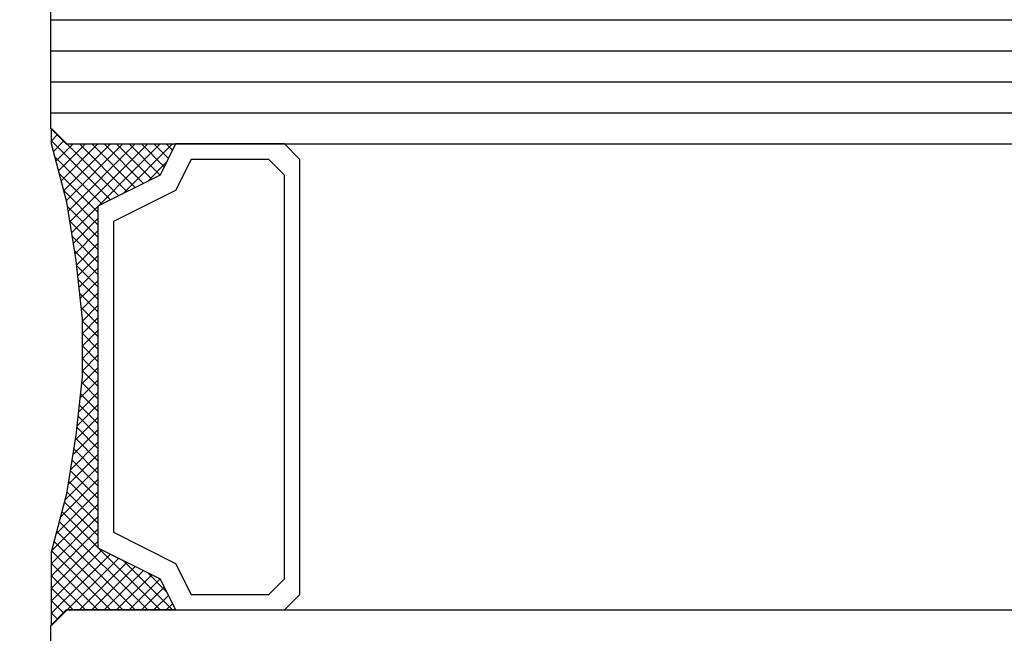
# Model space of a CAD drawing. Extents: x 4615668 to 9294084, y 5325188 to 10688993.
# Tile 19 of 256: x 4635303.97 to 4635307.14, y 5331397.35 to 5331399.33. Entities that reach past the tile are written whole.
import ezdxf

# ---------------------------------------------------------------- set-up
doc = ezdxf.new("R2010")
doc.units = 0
doc.header["$MEASUREMENT"] = 0
doc.layers.add('A_wymiary', color=152, linetype='Continuous', lineweight=5)
doc.layers.add('CrossSectionsGlass', color=7, linetype='Continuous')
doc.styles.add('wewn', font='arial.ttf', dxfattribs={"height": 12})
doc.dimstyles.new('Kopia 1do100 wew', dxfattribs={"dimscale": 0.5, "dimtxt": 8, "dimasz": 15, "dimexe": 20, "dimexo": 0, "dimgap": 5, "dimtad": 1, "dimdec": 0, "dimzin": 9, "dimtxsty": 'wewn', "dimblk": 'ARCHTICK', "dimcen": 3, "dimdle": 20, "dimclrd": 256, "dimclre": 256, "dimclrt": 256, "dimadec": 0, "dimazin": 2, "dimtfac": 1, "dimtdec": 0, "dimtix": 1, "dimtmove": 2, "dimatfit": 3, "dimldrblk": 'NONE', "dimfxl": 0, "dimtvp": 1, "dimtolj": 1, "dimtzin": 0, "dimlwd": 5, "dimlwe": 5, "dimarcsym": 0})

# ---------------------------------------------------------------- blocks, each defined once
blk = doc.blocks.new('_ArchTick')
at = {"color": 0, "linetype": 'ByBlock', "const_width": 0.15}
blk.add_lwpolyline([(-0.5, -0.5), (0.5, 0.5)], dxfattribs=at)
blk = doc.blocks.new('*D5551')
at = {"layer": 'A_wymiary', "lineweight": 5, "ltscale": 40}
for p, q in [((4635318.8379, 5331382.3251), (4635318.8379, 5331419.3253)), ((4635304.2281, 5331409.3253), (4635328.8379, 5331409.3253)), ((4635304.8839, 5331392.3251), (4635328.8379, 5331392.3251))]:
    blk.add_line(p, q, dxfattribs=at)
at = {"layer": 'Defpoints', "color": 0}
for p in [(4635304.2281, 5331409.3253), (4635318.8379, 5331409.3253), (4635304.8839, 5331392.3251)]:
    blk.add_point(p, dxfattribs=at)
at = {"layer": 'A_wymiary', "linetype": 'ByBlock', "lineweight": 5, "xscale": 7.5, "yscale": 7.5, "zscale": 7.5}
for p, rotation in [((4635318.8379, 5331409.3253), 90), ((4635318.8379, 5331392.3251), 270)]:
    blk.add_blockref('_ArchTick', p, dxfattribs=dict(at, rotation=rotation))
at = {"layer": 'A_wymiary', "ltscale": 40, "insert": (4635331.2129, 5331389.9601), "char_height": 12, "attachment_point": 5, "rotation": 90, "style": 'wewn'}
blk.add_mtext('\\A1;17', dxfattribs=at)
blk = doc.blocks.new('_None')
blk = doc.blocks.new('*D5553')
at = {"layer": 'A_wymiary', "lineweight": 5, "ltscale": 40}
for p, q in [((4635300.4677, 5331391.1035), (4635300.4677, 5331343.6035)), ((4635356.4665, 5331391.1035), (4635356.4665, 5331343.6035)), ((4635290.4677, 5331353.6035), (4635366.4665, 5331353.6035))]:
    blk.add_line(p, q, dxfattribs=at)
at = {"layer": 'Defpoints', "color": 0}
for p in [(4635300.4677, 5331405.9973), (4635356.4665, 5331405.9973), (4635356.4665, 5331353.6035)]:
    blk.add_point(p, dxfattribs=at)
at = {"layer": 'A_wymiary', "linetype": 'ByBlock', "lineweight": 5, "xscale": 7.5, "yscale": 7.5, "zscale": 7.5, "rotation": 180}
blk.add_blockref('_ArchTick', (4635300.4677, 5331353.6035), dxfattribs=at)
at = {"layer": 'A_wymiary', "linetype": 'ByBlock', "lineweight": 5, "xscale": 7.5, "yscale": 7.5, "zscale": 7.5}
blk.add_blockref('_ArchTick', (4635356.4665, 5331353.6035), dxfattribs=at)
at = {"layer": 'A_wymiary', "ltscale": 40, "insert": (4635328.4671, 5331362.2304), "char_height": 12, "attachment_point": 5, "style": 'wewn'}
blk.add_mtext('\\A1;56', dxfattribs=at)

msp = doc.modelspace()

# ---------------------------------------------------------------- linework, layer by layer
at = {"layer": 'CrossSectionsGlass'}
for p, q in [((4635304.0664, 5331398.9752), (4635304.0664, 5331399.4752)), ((4635304.0664, 5331399.3252), (4635352.8664, 5331399.3252)), ((4635304.0664, 5331399.2252), (4635352.8664, 5331399.2252)), ((4635304.0664, 5331399.1252), (4635352.8664, 5331399.1252)), ((4635304.0664, 5331399.0252), (4635352.8664, 5331399.0252)), ((4635304.1164, 5331398.9252), (4635304.0664, 5331398.9752)), ((4635304.0685, 5331398.9752), (4635304.2852, 5331398.7585)), ((4635304.0664, 5331398.9331), (4635304.0885, 5331398.9552)), ((4635304.0685, 5331398.9352), (4635304.2585, 5331398.7452)), ((4635304.0748, 5331398.9015), (4635304.1085, 5331398.9352)), ((4635304.0832, 5331398.8699), (4635304.1385, 5331398.9252)), ((4635304.0917, 5331398.8383), (4635304.1785, 5331398.9252)), ((4635304.1001, 5331398.8068), (4635304.2185, 5331398.9252)), ((4635304.1085, 5331398.7752), (4635304.2585, 5331398.9252)), ((4635304.1164, 5331398.9252), (4635352.8164, 5331398.9252)), ((4635304.1169, 5331398.7436), (4635304.2985, 5331398.9252)), ((4635304.123, 5331398.7097), (4635304.3385, 5331398.9252)), ((4635304.1285, 5331398.6752), (4635304.3785, 5331398.9252)), ((4635304.134, 5331398.6407), (4635304.4185, 5331398.9252)), ((4635304.1585, 5331398.9252), (4635304.3118, 5331398.7718)), ((4635304.1985, 5331398.9252), (4635304.3385, 5331398.7852)), ((4635304.2385, 5331398.9252), (4635304.3652, 5331398.7985)), ((4635304.2785, 5331398.9252), (4635304.3918, 5331398.8118)), ((4635304.2985, 5331398.7652), (4635304.4585, 5331398.9252)), ((4635304.3185, 5331398.9252), (4635304.4185, 5331398.8252)), ((4635304.3585, 5331398.9252), (4635304.4318, 5331398.8518)), ((4635304.3985, 5331398.9252), (4635304.4452, 5331398.8785)), ((4635304.4385, 5331398.9252), (4635304.4585, 5331398.9052)), ((4635304.0794, 5331398.8843), (4635304.2318, 5331398.7318)), ((4635304.3785, 5331398.8052), (4635304.4385, 5331398.8652)), ((4635304.0939, 5331398.8297), (4635304.2185, 5331398.7052)), ((4635304.1085, 5331398.7752), (4635304.2185, 5331398.6652)), ((4635304.1209, 5331398.7228), (4635304.2185, 5331398.6252)), ((4635304.1395, 5331398.6062), (4635304.2185, 5331398.6852)), ((4635304.1285, 5331398.6752), (4635304.2185, 5331398.5852)), ((4635304.145, 5331398.5717), (4635304.2185, 5331398.6452)), ((4635304.1361, 5331398.6276), (4635304.2185, 5331398.5452)), ((4635304.1499, 5331398.5366), (4635304.2185, 5331398.6052)), ((4635304.1437, 5331398.5799), (4635304.2185, 5331398.5052)), ((4635304.1538, 5331398.5005), (4635304.2185, 5331398.5652)), ((4635304.1503, 5331398.5334), (4635304.2185, 5331398.4652)), ((4635304.1577, 5331398.4643), (4635304.2185, 5331398.5252)), ((4635304.1551, 5331398.4886), (4635304.2185, 5331398.4252)), ((4635304.1615, 5331398.4282), (4635304.2185, 5331398.4852)), ((4635304.1598, 5331398.4438), (4635304.2185, 5331398.3852)), ((4635304.1654, 5331398.392), (4635304.2185, 5331398.4452)), ((4635304.1646, 5331398.3991), (4635304.2185, 5331398.3452)), ((4635304.1685, 5331398.3552), (4635304.2185, 5331398.4052)), ((4635304.1685, 5331398.3152), (4635304.2185, 5331398.3652)), ((4635304.1685, 5331398.3552), (4635304.2185, 5331398.3052)), ((4635304.1685, 5331398.2752), (4635304.2185, 5331398.3252)), ((4635304.1685, 5331398.3152), (4635304.2185, 5331398.2652)), ((4635304.1685, 5331398.2352), (4635304.2185, 5331398.2852)), ((4635304.1685, 5331398.2752), (4635304.2185, 5331398.2252)), ((4635304.1685, 5331398.1952), (4635304.2185, 5331398.2452)), ((4635304.1685, 5331398.2352), (4635304.2185, 5331398.1852)), ((4635304.1661, 5331398.1528), (4635304.2185, 5331398.2052)), ((4635304.1685, 5331398.1952), (4635304.2185, 5331398.1452)), ((4635304.1613, 5331398.108), (4635304.2185, 5331398.1652)), ((4635304.1666, 5331398.1571), (4635304.2185, 5331398.1052)), ((4635304.1566, 5331398.0632), (4635304.2185, 5331398.1252)), ((4635304.1627, 5331398.121), (4635304.2185, 5331398.0652)), ((4635304.1518, 5331398.0185), (4635304.2185, 5331398.0852)), ((4635304.1589, 5331398.0848), (4635304.2185, 5331398.0252)), ((4635304.1461, 5331397.9728), (4635304.2185, 5331398.0452)), ((4635304.155, 5331398.0487), (4635304.2185, 5331397.9852)), ((4635304.1511, 5331398.0125), (4635304.2185, 5331397.9452)), ((4635304.1385, 5331397.9252), (4635304.2185, 5331398.0052)), ((4635304.1309, 5331397.8776), (4635304.2185, 5331397.9652)), ((4635304.1468, 5331397.9769), (4635304.2185, 5331397.9052)), ((4635304.1233, 5331397.8299), (4635304.2185, 5331397.9252)), ((4635304.1413, 5331397.9424), (4635304.2185, 5331397.8652)), ((4635304.113, 5331397.7797), (4635304.2185, 5331397.8852)), ((4635304.1357, 5331397.9079), (4635304.2185, 5331397.8252)), ((4635304.1302, 5331397.8735), (4635304.2185, 5331397.7852)), ((4635304.0985, 5331397.7252), (4635304.2185, 5331397.8452)), ((4635304.1247, 5331397.839), (4635304.2185, 5331397.7452)), ((4635304.0839, 5331397.6706), (4635304.2185, 5331397.8052)), ((4635304.1192, 5331397.8045), (4635304.2185, 5331397.7052)), ((4635304.0685, 5331397.6152), (4635304.2185, 5331397.7652)), ((4635304.1111, 5331397.7725), (4635304.2185, 5331397.6652)), ((4635304.0685, 5331397.5752), (4635304.2185, 5331397.7252)), ((4635304.1027, 5331397.741), (4635304.4185, 5331397.4252)), ((4635304.0943, 5331397.7094), (4635304.3785, 5331397.4252)), ((4635304.0685, 5331397.5352), (4635304.2185, 5331397.6852)), ((4635304.0859, 5331397.6778), (4635304.3385, 5331397.4252)), ((4635304.0685, 5331397.4952), (4635304.2185, 5331397.6452)), ((4635304.0774, 5331397.6462), (4635304.2985, 5331397.4252)), ((4635304.0685, 5331397.4552), (4635304.2318, 5331397.6185)), ((4635304.0685, 5331397.6152), (4635304.2585, 5331397.4252)), ((4635304.0685, 5331397.4152), (4635304.2585, 5331397.6052)), ((4635304.0685, 5331397.3752), (4635304.2852, 5331397.5918)), ((4635304.0685, 5331397.5752), (4635304.2185, 5331397.4252)), ((4635304.1585, 5331397.4252), (4635304.3118, 5331397.5785)), ((4635304.2985, 5331397.5852), (4635304.4585, 5331397.4252)), ((4635304.0685, 5331397.5352), (4635304.1785, 5331397.4252)), ((4635304.1985, 5331397.4252), (4635304.3385, 5331397.5652)), ((4635304.2385, 5331397.4252), (4635304.3652, 5331397.5518)), ((4635304.2785, 5331397.4252), (4635304.3918, 5331397.5385)), ((4635304.3785, 5331397.5452), (4635304.4385, 5331397.4852)), ((4635304.3185, 5331397.4252), (4635304.4185, 5331397.5252)), ((4635304.0685, 5331397.4952), (4635304.1385, 5331397.4252)), ((4635304.3585, 5331397.4252), (4635304.4318, 5331397.4985)), ((4635304.3985, 5331397.4252), (4635304.4452, 5331397.4718)), ((4635304.0685, 5331397.4552), (4635304.1085, 5331397.4152)), ((4635304.4385, 5331397.4252), (4635304.4585, 5331397.4452)), ((4635304.1164, 5331397.4252), (4635304.0664, 5331397.3752)), ((4635304.0685, 5331397.4152), (4635304.0885, 5331397.3952)), ((4635304.1164, 5331397.4252), (4635352.8164, 5331397.4252)), ((4635304.0664, 5331396.8752), (4635304.0664, 5331397.3752))]:
    msp.add_line(p, q, dxfattribs=at)
at = {"layer": 'CrossSectionsGlass', "flags": 128}
for points in [[(4635304.4685, 5331398.9252), (4635304.4185, 5331398.8252), (4635304.2185, 5331398.7252), (4635304.2185, 5331397.6252), (4635304.4185, 5331397.5252), (4635304.4685, 5331397.4252), (4635304.1185, 5331397.4252), (4635304.0685, 5331397.3752), (4635304.0685, 5331397.6127), (4635304.1185, 5331397.8002), (4635304.1485, 5331397.9877), (4635304.1685, 5331398.1752), (4635304.1685, 5331398.3627), (4635304.1485, 5331398.5502), (4635304.1185, 5331398.7377), (4635304.0685, 5331398.9252), (4635304.0685, 5331398.9752), (4635304.1185, 5331398.9252), (4635304.4685, 5331398.9252)], [(4635304.8185, 5331397.4252), (4635304.8685, 5331397.4752), (4635304.8685, 5331398.8752), (4635304.8185, 5331398.9252), (4635304.4685, 5331398.9252), (4635304.4185, 5331398.8252), (4635304.2185, 5331398.7252), (4635304.2185, 5331397.6252), (4635304.4185, 5331397.5252), (4635304.4685, 5331397.4252), (4635304.8185, 5331397.4252)], [(4635304.7685, 5331397.4752), (4635304.8185, 5331397.5252), (4635304.8185, 5331398.8252), (4635304.7685, 5331398.8752), (4635304.5185, 5331398.8752), (4635304.4685, 5331398.7752), (4635304.2685, 5331398.6752), (4635304.2685, 5331397.6752), (4635304.4685, 5331397.5752), (4635304.5185, 5331397.4752), (4635304.7685, 5331397.4752)]]:
    msp.add_lwpolyline(points, dxfattribs=at)

# ---------------------------------------------------------------- dimensions: what is measured, and where the dimension line sits
at = {"layer": 'A_wymiary', "ltscale": 40}
dim = msp.add_linear_dim(base=(4635318.8379, 5331409.3253), p1=(4635304.8839, 5331392.3251), p2=(4635304.2281, 5331409.3253), angle=90, dimstyle='Kopia 1do100 wew', override={"dimtxsty": 'wewn', "dimldrblk": 'None'}, dxfattribs=at)
dim.commit()
dim.dimension.update_dxf_attribs({"geometry": '*D5551', "text_midpoint": (4635331.2129, 5331389.9601), "dimtype": 160})
dim = msp.add_linear_dim(base=(4635356.4665, 5331353.6035), p1=(4635300.4677, 5331405.9973), p2=(4635356.4665, 5331405.9973), dimstyle='Kopia 1do100 wew', override={"dimtxsty": 'wewn', "dimldrblk": 'None'}, dxfattribs=at)
dim.commit()
dim.dimension.update_dxf_attribs({"geometry": '*D5553', "text_midpoint": (4635328.4671, 5331362.2304)})

doc.saveas('drawing.dxf')
